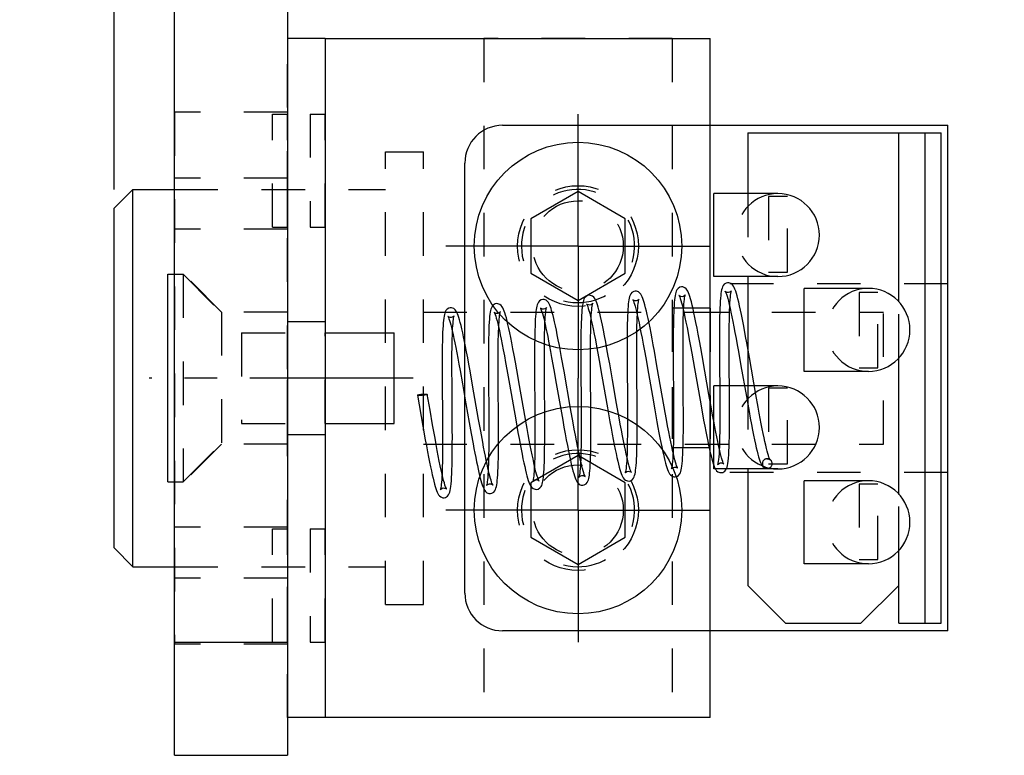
# Model space of a CAD drawing. Header units: millimetres. Extents: x 0 to 419, y -5 to 296.
# Tile 13 of 26: x 208 to 261, y 141 to 180. Entities that reach past the tile are written whole.
import ezdxf

# ---------------------------------------------------------------- set-up
doc = ezdxf.new("R2010")
doc.units = ezdxf.units.MM
doc.header["$LTSCALE"] = 23.1
doc.linetypes.add('CENTER', pattern=[0.6, 0.375, -0.075, 0.075, -0.075])
doc.linetypes.add('HIDDEN', pattern=[0.2, 0.1, -0.1])
doc.layers.get('0').update_dxf_attribs({"linetype": 'CONTINUOUS'})
for name, color, linetype in [('02___PRT_ALL_AXES', 7, 'CONTINUOUS'), ('7_ALL_FEATURES', 7, 'CONTINUOUS'), ('ALL_AXIS', 7, 'CONTINUOUS'), ('ALL_CHAMFER', 7, 'CONTINUOUS'), ('ALL_ROUND', 7, 'CONTINUOUS'), ('DEFAULT_2', 8, 'HIDDEN')]:
    doc.layers.add(name, color=color, linetype=linetype)
doc.styles.get("Standard").update_dxf_attribs({"font": 'txt', "width": 0.5})
doc.dimstyles.new('DIMSTYLE_1', dxfattribs={"dimtxt": 3.5, "dimasz": 2.76, "dimexe": 2, "dimexo": 1, "dimgap": 0.875, "dimtad": 1, "dimdec": 3, "dimlfac": 0.5, "dimdsep": 46, "dimtxsty": 'Standard', "dimblk": '_FILLED', "dimblk1": '_FILLED', "dimblk2": '_FILLED', "dimcen": 0.09, "dimadec": 3, "dimazin": 2, "dimtp": 0.1, "dimtm": 0.1, "dimtfac": 1, "dimtdec": 3, "dimtofl": 0, "dimtmove": 0, "dimatfit": 3, "dimldrblk": '_FILLED', "dimfxl": 0, "dimtolj": 1, "dimarcsym": 0})
doc.dimstyles.new('DIMSTYLE_2', dxfattribs={"dimtxt": 3.5, "dimasz": 2.76, "dimexe": 2, "dimexo": 1, "dimgap": 0.875, "dimtad": 1, "dimdec": 3, "dimlfac": 0.5, "dimdsep": 46, "dimtxsty": 'Standard', "dimblk": '_FILLED', "dimblk1": '_FILLED', "dimblk2": '_FILLED', "dimcen": 0.09, "dimadec": 3, "dimazin": 2, "dimtp": 0.2, "dimtm": 0.2, "dimtfac": 1, "dimtdec": 3, "dimtofl": 0, "dimtmove": 0, "dimatfit": 3, "dimldrblk": '_FILLED', "dimfxl": 0, "dimtolj": 1, "dimarcsym": 0})

# ---------------------------------------------------------------- blocks, each defined once
blk = doc.blocks.new('_FILLED')
at = {"color": 0, "linetype": 'ByBlock'}
blk.add_solid([(0, 0), (-1, 0.163), (-1, -0.163)], dxfattribs=at)
blk = doc.blocks.new('*D2')
at = {"color": 2, "linetype": 'Continuous'}
for p, q in [((213.472, 170.618), (213.472, 238.618)), ((216.672, 191.618), (216.672, 238.618)), ((213.472, 236.618), (208.472, 236.618)), ((208.472, 236.618), (215.072, 236.618)), ((226.752, 236.618), (215.072, 236.618)), ((216.672, 236.618), (226.752, 236.618))]:
    blk.add_line(p, q, dxfattribs=at)
at = {"color": 2, "linetype": 'Continuous', "xscale": 2.76, "yscale": 2.76, "zscale": 2.76}
blk.add_blockref('_FILLED', (213.472, 236.618), dxfattribs=at)
at = {"color": 2, "linetype": 'Continuous', "xscale": 2.76, "yscale": 2.76, "zscale": 2.76, "rotation": 180}
blk.add_blockref('_FILLED', (216.672, 236.618), dxfattribs=at)
at = {"color": 2, "linetype": 'Continuous', "insert": (221.502, 240.993), "char_height": 3.5, "width": 5.25, "attachment_point": 1, "line_spacing_factor": 0.9}
blk.add_mtext('1.6', dxfattribs=at)
blk = doc.blocks.new('*D3')
at = {"color": 2, "linetype": 'Continuous'}
for p, q in [((213.472, 170.618), (213.472, 246.618)), ((260.672, 227.618), (260.672, 246.618)), ((213.472, 244.618), (237.072, 244.618)), ((260.672, 244.618), (237.072, 244.618))]:
    blk.add_line(p, q, dxfattribs=at)
at = {"color": 2, "linetype": 'Continuous', "xscale": 2.76, "yscale": 2.76, "zscale": 2.76, "rotation": 180}
blk.add_blockref('_FILLED', (213.472, 244.618), dxfattribs=at)
at = {"color": 2, "linetype": 'Continuous', "xscale": 2.76, "yscale": 2.76, "zscale": 2.76}
blk.add_blockref('_FILLED', (260.672, 244.618), dxfattribs=at)
at = {"color": 2, "linetype": 'Continuous', "insert": (237.072, 248.993), "char_height": 3.5, "width": 23.33333, "attachment_point": 2, "line_spacing_factor": 0.9}
blk.add_mtext('23.6(20~28정도)', dxfattribs=at)

msp = doc.modelspace()

# ---------------------------------------------------------------- linework, layer by layer
at = {"color": 7, "linetype": 'Continuous'}
for p, q in [((224.672, 178.6176), (222.672, 178.6176)), ((224.672, 178.6176), (224.672, 142.6176)), ((234.072, 174.0176), (257.672, 174.0176)), ((245.072, 147.2176), (245.072, 174.0176)), ((257.672, 147.2176), (257.672, 174.0176)), ((247.072, 173.6176), (257.3205, 173.6176)), ((247.072, 173.6176), (247.072, 170.4007)), ((255.072, 164.653), (255.072, 173.6176)), ((256.472, 147.6176), (256.472, 173.6176)), ((257.3205, 147.6176), (257.3205, 173.6176)), ((232.072, 149.2176), (232.072, 172.0176)), ((238.072, 170.5044), (235.572, 169.061)), ((240.572, 169.061), (238.072, 170.5044)), ((248.6672, 170.4007), (245.2672, 170.4007)), ((245.2672, 166.0028), (245.2672, 170.3987)), ((235.572, 169.061), (235.572, 166.1742)), ((240.572, 166.1742), (240.572, 169.061)), ((235.572, 166.1742), (238.072, 164.7309)), ((238.072, 164.7309), (240.572, 166.1742)), ((248.6672, 166.0007), (245.2672, 166.0007)), ((247.072, 166.0007), (247.072, 160.2007)), ((253.4662, 165.3721), (250.0662, 165.3721)), ((250.0662, 160.9742), (250.0662, 165.3701)), ((255.072, 154.453), (255.072, 161.6913)), ((253.4662, 160.9721), (250.0662, 160.9721)), ((248.6672, 160.2007), (245.2672, 160.2007)), ((245.2672, 155.8028), (245.2672, 160.1987)), ((238.072, 156.5044), (235.572, 155.061)), ((240.572, 155.061), (238.072, 156.5044)), ((248.6672, 155.8007), (245.2672, 155.8007)), ((247.072, 155.8007), (247.072, 149.6176)), ((235.572, 155.061), (235.572, 152.1742)), ((240.572, 152.1742), (240.572, 155.061)), ((253.4662, 155.1721), (250.0662, 155.1721)), ((250.0662, 150.7742), (250.0662, 155.1701)), ((235.572, 152.1742), (238.072, 150.7309)), ((238.072, 150.7309), (240.572, 152.1742)), ((255.072, 147.6176), (255.072, 151.4913)), ((253.4662, 150.7721), (250.0662, 150.7721)), ((249.072, 147.6176), (247.072, 149.6176)), ((255.072, 149.6176), (253.072, 147.6176)), ((257.672, 147.2176), (234.072, 147.2176)), ((249.072, 147.6176), (253.072, 147.6176)), ((255.072, 147.6176), (257.3205, 147.6176)), ((224.672, 142.6176), (222.672, 142.6176))]:
    msp.add_line(p, q, dxfattribs=at)
for centre, radius, start, end in [((234.072, 172.0176), 2, 90, 180), ((248.6672, 168.2007), 2.2, 270, 90), ((253.4662, 163.1721), 2.2, 270, 90), ((248.6672, 158.0007), 2.2, 270, 90), ((253.4662, 152.9721), 2.2, 270, 90), ((234.072, 149.2176), 2, 180, 270)]:
    msp.add_arc(centre, radius, start, end, dxfattribs=at)
at = {"layer": '02___PRT_ALL_AXES', "color": 8, "linetype": 'HIDDEN'}
for p, q in [((216.672, 174.7176), (216.672, 146.5176)), ((222.672, 174.7176), (216.672, 174.7176)), ((222.672, 174.7176), (222.672, 146.5176)), ((222.672, 171.2176), (216.672, 171.2176)), ((222.672, 168.5176), (216.672, 168.5176)), ((219.172, 164.1176), (216.672, 166.6176)), ((219.172, 164.1176), (219.172, 157.1176)), ((222.672, 164.1176), (219.172, 164.1176)), ((219.172, 157.1176), (216.672, 154.6176)), ((222.672, 157.1176), (219.172, 157.1176)), ((222.672, 152.7176), (216.672, 152.7176)), ((222.672, 150.0176), (216.672, 150.0176)), ((222.672, 146.5176), (216.672, 146.5176))]:
    msp.add_line(p, q, dxfattribs=at)
for centre in [(238.072, 167.6176), (238.072, 153.6176)]:
    msp.add_circle(centre, 3.2, dxfattribs=at)
at = {"layer": '7_ALL_FEATURES', "color": 7, "linetype": 'Continuous'}
for p, q in [((216.672, 140.6176), (216.672, 190.6176)), ((216.672, 146.6176), (222.672, 146.6176)), ((216.672, 140.6176), (222.672, 140.6176))]:
    msp.add_line(p, q, dxfattribs=at)
at = {"layer": '7_ALL_FEATURES', "color": 3, "linetype": 'Continuous'}
msp.add_line((222.672, 190.6176), (222.672, 140.6176), dxfattribs=at)
at = {"layer": 'ALL_AXIS', "color": 8, "linetype": 'HIDDEN'}
for p, q in [((221.872, 168.6176), (221.872, 174.6176)), ((221.872, 174.6176), (222.672, 174.6176)), ((222.672, 168.6176), (222.672, 174.6176)), ((223.872, 174.6176), (223.872, 168.6176)), ((223.872, 174.6176), (224.672, 174.6176)), ((224.672, 168.6176), (224.672, 174.6176)), ((227.872, 148.6176), (227.872, 172.6176)), ((227.872, 172.6176), (229.872, 172.6176)), ((229.872, 148.6176), (229.872, 172.6176)), ((216.672, 170.6176), (227.872, 170.6176)), ((221.872, 168.6176), (222.672, 168.6176)), ((223.872, 168.6176), (224.672, 168.6176)), ((216.672, 166.1176), (217.132, 166.1176)), ((217.132, 166.1176), (220.232, 163.0176)), ((217.132, 166.1176), (217.132, 155.1176)), ((229.872, 164.1176), (254.272, 164.1176)), ((245.072, 164.3176), (243.072, 164.3176)), ((243.072, 164.3176), (243.072, 156.9176)), ((245.072, 164.3176), (245.072, 156.9176)), ((254.272, 157.1176), (254.272, 164.1176)), ((220.232, 163.0176), (220.232, 158.2176)), ((220.232, 163.0176), (224.672, 163.0176)), ((222.672, 158.2176), (222.672, 163.0176)), ((224.672, 158.2176), (224.672, 163.0176)), ((217.132, 155.1176), (220.232, 158.2176)), ((220.232, 158.2176), (224.672, 158.2176)), ((229.872, 157.1176), (254.272, 157.1176)), ((245.072, 156.9176), (243.072, 156.9176)), ((216.672, 155.1176), (217.132, 155.1176)), ((221.872, 152.6176), (222.672, 152.6176)), ((221.872, 146.6176), (221.872, 152.6176)), ((222.672, 146.6176), (222.672, 152.6176)), ((223.872, 152.6176), (224.672, 152.6176)), ((223.872, 152.6176), (223.872, 146.6176)), ((224.672, 146.6176), (224.672, 152.6176)), ((216.672, 150.6176), (227.872, 150.6176)), ((227.872, 148.6176), (229.872, 148.6176)), ((221.872, 146.6176), (222.672, 146.6176)), ((223.872, 146.6176), (224.672, 146.6176))]:
    msp.add_line(p, q, dxfattribs=at)
at = {"layer": 'ALL_AXIS', "color": 7, "linetype": 'CENTER'}
for p, q in [((238.072, 167.6176), (238.072, 174.6176)), ((238.072, 167.6176), (231.072, 167.6176)), ((238.072, 167.6176), (245.072, 167.6176)), ((238.072, 167.6176), (238.072, 160.6176)), ((229.332, 160.6176), (215.332, 160.6176)), ((238.072, 153.6176), (238.072, 160.6176)), ((238.072, 153.6176), (231.072, 153.6176)), ((238.072, 153.6176), (245.072, 153.6176)), ((238.072, 153.6176), (238.072, 146.6176))]:
    msp.add_line(p, q, dxfattribs=at)
at = {"layer": 'ALL_AXIS', "color": 7, "linetype": 'Continuous'}
for p, q in [((214.472, 170.6176), (216.672, 170.6176)), ((216.332, 155.1177), (216.332, 166.1176)), ((216.332, 166.1176), (216.672, 166.1176)), ((224.672, 163.0176), (228.332, 163.0176)), ((228.332, 158.2176), (228.332, 163.0176)), ((224.672, 158.2176), (228.332, 158.2176)), ((216.332, 155.1176), (216.672, 155.1176)), ((214.472, 150.6176), (216.672, 150.6176))]:
    msp.add_line(p, q, dxfattribs=at)
for centre in [(238.072, 167.6176), (238.072, 153.6176)]:
    msp.add_circle(centre, 5.5, dxfattribs=at)
at = {"layer": 'ALL_AXIS', "color": 8, "linetype": 'HIDDEN'}
for centre in [(238.072, 167.6176), (238.072, 153.6176)]:
    msp.add_circle(centre, 2.4, dxfattribs=at)
at = {"layer": 'ALL_CHAMFER', "color": 7, "linetype": 'Continuous'}
for p, q in [((213.472, 169.6176), (214.472, 170.6176)), ((214.472, 150.6176), (214.472, 170.6176)), ((213.472, 151.6176), (213.472, 169.6176)), ((213.472, 151.6176), (214.472, 150.6176))]:
    msp.add_line(p, q, dxfattribs=at)
at = {"layer": 'ALL_ROUND', "color": 8, "linetype": 'HIDDEN'}
for p, q in [((222.672, 142.6176), (222.672, 178.6176)), ((245.072, 147.2176), (245.072, 174.0176))]:
    msp.add_line(p, q, dxfattribs=at)
at = {"layer": 'ALL_ROUND', "color": 7, "linetype": 'Continuous'}
for p, q in [((224.672, 178.6176), (245.072, 178.6176)), ((245.072, 174.0176), (245.072, 178.6176)), ((245.072, 142.6176), (245.072, 147.2176)), ((245.072, 142.6176), (224.672, 142.6176))]:
    msp.add_line(p, q, dxfattribs=at)
at = {"layer": 'DEFAULT_2', "color": 8, "linetype": 'HIDDEN'}
for p, q in [((222.672, 178.6176), (222.672, 142.6176)), ((233.072, 178.6176), (233.072, 142.6176)), ((243.072, 178.6176), (233.072, 178.6176)), ((243.072, 178.6176), (243.072, 142.6176)), ((247.072, 170.4007), (247.072, 166.0007)), ((249.172, 170.2376), (248.172, 170.2376)), ((248.172, 170.2376), (248.172, 166.2376)), ((249.172, 166.2376), (249.172, 170.2376)), ((248.172, 166.2376), (249.172, 166.2376)), ((257.672, 165.6176), (245.072, 165.6176)), ((253.972, 165.1576), (252.972, 165.1576)), ((252.972, 165.1576), (252.972, 161.1576)), ((253.972, 161.1576), (253.972, 165.1576)), ((255.072, 161.6913), (255.072, 164.653)), ((222.672, 163.6176), (224.672, 163.6176)), ((247.158, 161.716), (247.0217, 162.4812)), ((242.2589, 161.2672), (242.1222, 162.0355)), ((244.1036, 161.9342), (244.2482, 161.1162)), ((246.5772, 162.0238), (246.7097, 161.2722)), ((236.6729, 161.7168), (236.7909, 161.0602)), ((237.3311, 160.9816), (237.2028, 161.6994)), ((239.1933, 161.5487), (239.3405, 160.7167)), ((240.6717, 161.3979), (240.6865, 159.3247)), ((241.6585, 161.6856), (241.8035, 160.8645)), ((245.5725, 161.6939), (245.5874, 159.6296)), ((247.502, 159.7505), (247.158, 161.716)), ((231.8181, 161.024), (231.9437, 160.3183)), ((232.4844, 160.2354), (232.3488, 161.0008)), ((233.8427, 160.2858), (233.839, 160.9565)), ((234.2997, 161.0696), (234.4382, 160.2869)), ((234.9741, 160.2306), (234.8277, 161.0607)), ((235.7724, 160.8308), (235.7859, 158.9884)), ((236.2936, 160.3732), (236.2895, 161.055)), ((236.7909, 161.0602), (236.9181, 160.3374)), ((237.6768, 159.0071), (237.3311, 160.9816)), ((241.2057, 159.183), (241.1933, 160.8663)), ((241.8035, 160.8645), (242.0153, 159.6518)), ((242.5526, 159.5879), (242.2589, 161.2672)), ((243.6551, 159.4893), (243.6428, 161.1556)), ((244.2482, 161.1162), (244.5397, 159.4503)), ((246.7097, 161.2722), (246.9967, 159.6322)), ((252.972, 161.1576), (253.972, 161.1576)), ((234.4382, 160.2869), (234.769, 158.3976)), ((236.9181, 160.3374), (237.1231, 159.1637)), ((239.3405, 160.7167), (239.6347, 159.0349)), ((232.8011, 158.4258), (232.4844, 160.2354)), ((235.2521, 158.6419), (234.9741, 160.2306)), ((245.1473, 158.9935), (245.0146, 159.7411)), ((247.072, 160.2007), (247.072, 155.8007)), ((247.6228, 159.074), (247.502, 159.7505)), ((249.172, 160.0776), (248.172, 160.0776)), ((248.172, 160.0776), (248.172, 156.0776)), ((249.172, 156.0776), (249.172, 160.0776)), ((229.5616, 159.7099), (229.8498, 158.0626)), ((240.2531, 158.5179), (240.1192, 159.2719)), ((242.0153, 159.6518), (242.1413, 158.937)), ((242.694, 158.7906), (242.5526, 159.5879)), ((244.5397, 159.4503), (244.6709, 158.7156)), ((235.7859, 158.9884), (235.7896, 158.2956)), ((237.1231, 159.1637), (237.2606, 158.3858)), ((237.8111, 158.2521), (237.6768, 159.0071)), ((239.6347, 159.0349), (239.767, 158.2933)), ((242.1413, 158.937), (242.2571, 158.2949)), ((232.3027, 158.2683), (232.4086, 157.6749)), ((232.9124, 157.8011), (232.8011, 158.4258)), ((234.769, 158.3976), (234.8892, 157.7277)), ((235.3766, 157.9442), (235.2521, 158.6419)), ((229.8498, 158.0626), (229.9773, 157.3502)), ((230.4907, 157.423), (230.3639, 158.1317)), ((232.4086, 157.6749), (232.5085, 157.1298)), ((233.0173, 157.228), (232.9124, 157.8011)), ((222.672, 157.6176), (224.672, 157.6176)), ((248.0828, 156.3423), (248.0805, 156.3422)), ((257.672, 155.6176), (245.072, 155.6176)), ((248.125, 155.8241), (248.1274, 155.8243)), ((248.172, 156.0776), (249.172, 156.0776)), ((253.972, 154.9976), (252.972, 154.9976)), ((252.972, 154.9976), (252.972, 150.9976)), ((253.972, 150.9976), (253.972, 154.9976)), ((255.072, 151.4913), (255.072, 154.453)), ((252.972, 150.9976), (253.972, 150.9976)), ((243.072, 142.6176), (233.072, 142.6176))]:
    msp.add_line(p, q, dxfattribs=at)
for points in [[(246.0013, 165.6727), (245.9237, 165.6546), (245.8265, 165.5947), (245.7682, 165.5252), (245.7315, 165.455), (245.7055, 165.3823), (245.6849, 165.3032), (245.6672, 165.2133), (245.6516, 165.1095), (245.6374, 164.9897), (245.6246, 164.8522), (245.6132, 164.6961), (245.6032, 164.5205), (245.5944, 164.325), (245.5871, 164.1095), (245.5811, 163.8741), (245.5764, 163.6193), (245.573, 163.3459), (245.5708, 163.0542), (245.5698, 162.7435), (245.5698, 162.4135), (245.5725, 161.6939)], [(247.0217, 162.4812), (246.9586, 162.8278), (246.8988, 163.1503), (246.8418, 163.45), (246.7875, 163.7283), (246.7354, 163.9865), (246.6855, 164.225), (246.6377, 164.443), (246.5922, 164.6403), (246.5489, 164.8169), (246.5077, 164.9731), (246.4684, 165.1095), (246.4306, 165.2274), (246.3936, 165.3287), (246.3557, 165.4161), (246.3137, 165.4936), (246.2611, 165.5643), (246.1864, 165.6274), (246.0763, 165.6695), (246.0007, 165.6727)], [(238.6513, 165.0075), (238.5771, 164.9906), (238.4806, 164.933), (238.4217, 164.8652), (238.3846, 164.7968), (238.3585, 164.7267), (238.3381, 164.6517), (238.3208, 164.5679), (238.3055, 164.4724), (238.2916, 164.3631), (238.2791, 164.2382), (238.2677, 164.0965), (238.2576, 163.9369), (238.2486, 163.7583), (238.2408, 163.5598), (238.2343, 163.3407), (238.2294, 163.1276)], [(239.7504, 161.3765), (239.6777, 161.7832), (239.6076, 162.1683), (239.5411, 162.526), (239.4787, 162.8532), (239.4201, 163.1505), (239.3652, 163.4191), (239.3138, 163.6602), (239.2655, 163.8755), (239.2203, 164.066), (239.178, 164.2324), (239.1385, 164.376), (239.1016, 164.4986), (239.0665, 164.6027), (239.0323, 164.6913), (238.9974, 164.7679), (238.9584, 164.8368), (238.9092, 164.9013), (238.8383, 164.961), (238.7293, 165.0037), (238.6507, 165.0074)], [(241.1013, 165.2292), (241.0228, 165.2108), (240.9248, 165.1495), (240.8665, 165.0789), (240.83, 165.0077), (240.8042, 164.9344), (240.7839, 164.8553), (240.7667, 164.7664), (240.7514, 164.6651), (240.7377, 164.5492), (240.7254, 164.4174), (240.7143, 164.2688), (240.7045, 164.1024), (240.6959, 163.9178), (240.6886, 163.7144), (240.6825, 163.492), (240.6776, 163.2503), (240.6739, 162.9897), (240.6714, 162.7102), (240.67, 162.4125), (240.6697, 162.0957), (240.6717, 161.3979)], [(242.1222, 162.0355), (242.059, 162.3827), (241.9991, 162.7051), (241.9424, 163.0038), (241.8885, 163.2797), (241.8373, 163.5342), (241.7885, 163.7675), (241.7422, 163.9795), (241.6984, 164.1706), (241.657, 164.3412), (241.6179, 164.492), (241.5809, 164.6241), (241.5456, 164.7387), (241.5118, 164.8374), (241.4784, 164.9224), (241.4439, 164.9965), (241.405, 165.0636), (241.3558, 165.1266), (241.2848, 165.1849), (241.1769, 165.2259), (241.1007, 165.2292)], [(243.5513, 165.451), (243.4724, 165.4324), (243.3744, 165.371), (243.3162, 165.3003), (243.2797, 165.2289), (243.2539, 165.1553), (243.2335, 165.0754), (243.2162, 164.9854), (243.2008, 164.882), (243.1869, 164.7633), (243.1744, 164.6276), (243.1632, 164.4737), (243.1533, 164.3006), (243.1446, 164.1073), (243.1372, 163.8928), (243.1312, 163.6567), (243.1264, 163.3982), (243.1229, 163.1171), (243.1207, 162.812), (243.1197, 162.4818), (243.1199, 162.1252), (243.1211, 161.7416), (243.1234, 161.3341), (243.1361, 159.604)], [(243.5975, 164.933), (243.5316, 164.9372), (243.4556, 164.9691), (243.4272, 164.9939), (243.4252, 164.9961)], [(243.4252, 164.9961), (243.4391, 164.9698), (243.4613, 164.9183), (243.4899, 164.8401), (243.5234, 164.7349), (243.5612, 164.603), (243.6024, 164.4451), (243.6466, 164.2628), (243.6935, 164.0571), (243.743, 163.828), (243.7953, 163.575), (243.8505, 163.2975), (243.9089, 162.9951), (243.9704, 162.6672), (244.0353, 162.3135), (244.1036, 161.9342)], [(244.6514, 161.814), (244.5798, 162.2148), (244.5108, 162.5945), (244.4453, 162.947), (244.3839, 163.2695), (244.3262, 163.5633), (244.2719, 163.8301), (244.2207, 164.0719), (244.1721, 164.2904), (244.1259, 164.4864), (244.0823, 164.6596), (244.0411, 164.8103), (244.0024, 164.9394), (243.9656, 165.0485), (243.93, 165.1401), (243.8942, 165.2177), (243.8546, 165.286), (243.8053, 165.3489), (243.735, 165.4065), (243.628, 165.4474), (243.5507, 165.4509)], [(243.7491, 165.0038), (243.7562, 165.0254), (243.7548, 165.0234), (243.7315, 164.9942), (243.6631, 164.9493), (243.5982, 164.9331)], [(243.6428, 161.1556), (243.6385, 161.9601), (243.6379, 162.3266), (243.6383, 162.6658), (243.64, 162.9792), (243.6429, 163.2684), (243.647, 163.5347), (243.6524, 163.7795), (243.6592, 164.0025), (243.6673, 164.2035), (243.6766, 164.3823), (243.6871, 164.5391), (243.6986, 164.6741), (243.7109, 164.7875), (243.7237, 164.8798), (243.7365, 164.9509), (243.7481, 165.0001), (243.7491, 165.0038)], [(246.0475, 165.1548), (245.9794, 165.1594), (245.9056, 165.1908), (245.8774, 165.2155), (245.8752, 165.2178)], [(245.8752, 165.2178), (245.8894, 165.191), (245.9118, 165.1387), (245.9399, 165.0617), (245.9723, 164.9606), (246.0081, 164.836), (246.047, 164.6882), (246.0889, 164.5173), (246.1335, 164.3234), (246.1808, 164.1069), (246.2307, 163.8683), (246.283, 163.6084), (246.3376, 163.3281), (246.3943, 163.0287), (246.4532, 162.7111), (246.5141, 162.376), (246.5772, 162.0238)], [(246.1996, 165.227), (246.2063, 165.2475), (246.2045, 165.2448), (246.1808, 165.2153), (246.1124, 165.1708), (246.0482, 165.1549)], [(246.0916, 161.5531), (246.0893, 161.9785), (246.088, 162.3728), (246.088, 162.739), (246.0892, 163.08), (246.0918, 163.3978), (246.0958, 163.6912), (246.1014, 163.9589), (246.1084, 164.2002), (246.1168, 164.4146), (246.1265, 164.6023), (246.1374, 164.7642), (246.1491, 164.9013), (246.1616, 165.0148), (246.1744, 165.1059), (246.187, 165.1754), (246.1985, 165.2232), (246.1996, 165.227)], [(233.7513, 164.564), (233.6727, 164.5454), (233.5758, 164.4852), (233.5178, 164.4157), (233.4815, 164.346), (233.4557, 164.274), (233.4351, 164.195), (233.4174, 164.1052), (233.4017, 164.001), (233.3873, 163.8796), (233.3743, 163.7388), (233.3626, 163.5771), (233.3523, 163.3934), (233.3434, 163.1873), (233.3359, 162.9588), (233.3299, 162.7081), (233.3254, 162.4348), (233.3222, 162.1376), (233.3203, 161.8153), (233.3197, 161.4665), (233.3203, 161.0904), (233.322, 160.6881), (233.3372, 158.5654)], [(234.8277, 161.0607), (234.7565, 161.4569), (234.6884, 161.829), (234.6245, 162.1707), (234.5647, 162.4814), (234.5088, 162.7633), (234.4562, 163.0187), (234.4066, 163.2498), (234.3596, 163.4579), (234.3153, 163.6431), (234.2736, 163.8059), (234.2343, 163.9472), (234.1973, 164.0685), (234.162, 164.1716), (234.1277, 164.2589), (234.0926, 164.3338), (234.0536, 164.4006), (234.0045, 164.4629), (233.9336, 164.5204), (233.8267, 164.5607), (233.7508, 164.5639)], [(236.2013, 164.7857), (236.1233, 164.7674), (236.0273, 164.7084), (235.9698, 164.6406), (235.934, 164.5736), (235.9086, 164.5054), (235.8885, 164.4315), (235.8712, 164.3484), (235.8559, 164.2539), (235.8422, 164.1464), (235.8298, 164.0243), (235.8186, 163.8864), (235.8086, 163.7321), (235.7997, 163.5609), (235.792, 163.3724), (235.7855, 163.166), (235.7802, 162.9413), (235.7759, 162.6975), (235.7728, 162.4343), (235.7708, 162.1515), (235.7698, 161.8488), (235.7698, 161.5263), (235.7724, 160.8308)], [(237.2028, 161.6994), (237.1419, 162.0321), (237.0834, 162.3454), (237.0274, 162.6381), (236.974, 162.9094), (236.9232, 163.1589), (236.8752, 163.3862), (236.8299, 163.591), (236.7874, 163.7738), (236.7475, 163.9354), (236.7101, 164.0774), (236.6748, 164.2014), (236.6411, 164.3093), (236.6084, 164.4031), (236.5758, 164.485), (236.542, 164.5568), (236.5042, 164.6215), (236.4562, 164.6827), (236.3864, 164.7405), (236.2791, 164.782), (236.2008, 164.7857)], [(238.6975, 164.4895), (238.6316, 164.4937), (238.5547, 164.5262), (238.5269, 164.5509), (238.5255, 164.5521)], [(238.5255, 164.5521), (238.5396, 164.5254), (238.5609, 164.4759), (238.5873, 164.4042), (238.6178, 164.3099), (238.6522, 164.1922), (238.6902, 164.0498), (238.7319, 163.8818), (238.7769, 163.6878), (238.8254, 163.4675), (238.8773, 163.2197), (238.9329, 162.9436), (238.9924, 162.6382), (239.0557, 162.3028), (239.1229, 161.9383), (239.1933, 161.5487)], [(238.8511, 164.5667), (238.8561, 164.5817), (238.8549, 164.5801), (238.8318, 164.551), (238.7633, 164.5059), (238.6982, 164.4896)], [(238.7482, 163.1501), (238.7533, 163.3651), (238.7601, 163.5835), (238.7682, 163.7792), (238.7775, 163.9527), (238.7878, 164.1047), (238.7991, 164.2357), (238.8112, 164.3462), (238.8238, 164.4366), (238.8364, 164.5069), (238.848, 164.556), (238.8511, 164.5667)], [(241.1475, 164.7113), (241.0824, 164.7153), (241.0056, 164.7474), (240.9772, 164.7722), (240.9753, 164.7742)], [(240.9753, 164.7742), (240.9888, 164.7488), (241.0096, 164.7009), (241.0354, 164.6314), (241.065, 164.5407), (241.098, 164.4289), (241.1341, 164.2953), (241.1731, 164.1396), (241.2151, 163.9615), (241.2598, 163.7609), (241.3073, 163.538), (241.3575, 163.293), (241.4104, 163.0254), (241.4665, 162.7331), (241.5263, 162.4138), (241.5902, 162.0651), (241.6585, 161.6856)], [(241.2986, 164.7801), (241.306, 164.8031), (241.3051, 164.8023), (241.2824, 164.7734), (241.2139, 164.7279), (241.1482, 164.7114)], [(241.1933, 160.8663), (241.1889, 161.6272), (241.188, 161.9718), (241.188, 162.2947), (241.189, 162.5975), (241.191, 162.8816), (241.1942, 163.1469), (241.1986, 163.393), (241.2041, 163.6194), (241.2109, 163.8261), (241.2188, 164.013), (241.2278, 164.1802), (241.2379, 164.3279), (241.249, 164.4563), (241.2609, 164.5656), (241.2734, 164.6558), (241.2859, 164.7264), (241.2986, 164.7801)], [(231.3013, 164.3422), (231.2241, 164.3242), (231.1276, 164.265), (231.0693, 164.1963), (231.0329, 164.1275), (231.0071, 164.0568), (230.9866, 163.9798), (230.9691, 163.8931), (230.9536, 163.7934), (230.9395, 163.6782), (230.9267, 163.5458), (230.9152, 163.3943), (230.9049, 163.2228), (230.896, 163.0303), (230.8883, 162.8166), (230.882, 162.5817), (230.8771, 162.3259), (230.8734, 162.049), (230.871, 161.7494), (230.8699, 161.4252), (230.8699, 161.0745), (230.871, 160.6956), (230.873, 160.29), (230.8854, 158.6085)], [(232.3488, 161.0008), (232.2844, 161.3572), (232.2228, 161.6918), (232.1641, 162.0036), (232.1084, 162.2923), (232.0555, 162.5577), (232.0055, 162.8003), (231.9582, 163.0207), (231.9134, 163.2198), (231.8709, 163.3986), (231.8304, 163.5581), (231.7918, 163.6995), (231.7547, 163.8235), (231.719, 163.9305), (231.684, 164.022), (231.6484, 164.1009), (231.6088, 164.171), (231.5582, 164.2372), (231.4838, 164.2985), (231.3731, 164.3396), (231.3008, 164.3422)], [(231.5017, 163.9033), (231.507, 163.9186), (231.5032, 163.912), (231.4771, 163.8812), (231.4087, 163.8388), (231.3482, 163.8244)], [(233.7976, 164.0461), (233.7387, 164.0488), (233.6621, 164.0779), (233.6296, 164.1043), (233.6244, 164.1105)], [(233.6244, 164.1105), (233.635, 164.0912), (233.6544, 164.0485), (233.6794, 163.9831), (233.7087, 163.8959), (233.7414, 163.787), (233.7773, 163.6563), (233.816, 163.5037), (233.8576, 163.3291), (233.9018, 163.1325), (233.9488, 162.9138), (233.9986, 162.6718), (234.0517, 162.405), (234.1082, 162.1118), (234.1686, 161.7903), (234.2327, 161.4412), (234.2997, 161.0696)], [(233.9521, 164.1264), (233.9571, 164.1406), (233.9528, 164.1331), (233.9264, 164.1023), (233.8585, 164.0604), (233.7982, 164.0461)], [(233.839, 160.9565), (233.838, 161.5722), (233.8387, 161.8598), (233.8404, 162.1339), (233.8431, 162.3936), (233.8469, 162.6376), (233.8518, 162.8651), (233.8579, 163.0753), (233.8652, 163.2674), (233.8736, 163.441), (233.8831, 163.5959), (233.8936, 163.7319), (233.905, 163.849), (233.917, 163.9469), (233.9293, 164.0257), (233.9411, 164.0849), (233.9521, 164.1264)], [(236.2476, 164.2678), (236.1898, 164.2703), (236.1126, 164.2994), (236.0796, 164.326), (236.0743, 164.3322)], [(236.0743, 164.3322), (236.0845, 164.3139), (236.1027, 164.2742), (236.1259, 164.2145), (236.1529, 164.1357), (236.1829, 164.038), (236.2157, 163.9213), (236.2511, 163.7855), (236.289, 163.6303), (236.3292, 163.4558), (236.3718, 163.2622), (236.4167, 163.0497), (236.4637, 162.8188), (236.5127, 162.57), (236.5639, 162.3034), (236.6173, 162.019), (236.6729, 161.7168)], [(236.4023, 164.3488), (236.4071, 164.3624), (236.403, 164.3551), (236.3772, 164.3248), (236.3096, 164.2826), (236.2482, 164.2679)], [(236.2895, 161.055), (236.2879, 161.6856), (236.2883, 161.9791), (236.2896, 162.257), (236.2919, 162.5184), (236.2952, 162.763), (236.2995, 162.9903), (236.3049, 163.2001), (236.3113, 163.3922), (236.3187, 163.5668), (236.3271, 163.7239), (236.3364, 163.8637), (236.3466, 163.9865), (236.3574, 164.0926), (236.3689, 164.1819), (236.3805, 164.2545), (236.3918, 164.3098), (236.4023, 164.3488)], [(231.3477, 163.8243), (231.2887, 163.827), (231.2122, 163.8561), (231.1797, 163.8824), (231.1744, 163.8887)], [(231.1744, 163.8887), (231.185, 163.8696), (231.2043, 163.8269), (231.2293, 163.7618), (231.2583, 163.6754), (231.2906, 163.5682), (231.3257, 163.4405), (231.3636, 163.2919), (231.4041, 163.1224), (231.4472, 162.9319), (231.4929, 162.7202), (231.5411, 162.4875), (231.5917, 162.234), (231.6448, 161.9603), (231.7003, 161.6668), (231.7581, 161.3543), (231.8181, 161.024)], [(231.3912, 160.3105), (231.3882, 161.0267), (231.388, 161.3539), (231.3888, 161.6603), (231.3907, 161.9458), (231.3936, 162.2108), (231.3976, 162.4554), (231.4028, 162.68), (231.409, 162.8849), (231.4163, 163.0706), (231.4246, 163.2376), (231.434, 163.3861), (231.4442, 163.5165), (231.4552, 163.6292), (231.4669, 163.7242), (231.4789, 163.8015), (231.4906, 163.8607), (231.5017, 163.9033)], [(238.2294, 163.1276), (238.2234, 162.7161), (238.2203, 162.256), (238.2198, 161.785), (238.2211, 161.3105), (238.2237, 160.8387), (238.2339, 159.4861)], [(238.7423, 160.7842), (238.7395, 161.2721), (238.738, 161.7632), (238.7385, 162.2507), (238.7417, 162.7259), (238.7482, 163.1501)], [(240.1192, 159.2719), (239.8998, 160.5273), (239.7504, 161.3765)], [(245.0146, 159.7411), (244.7985, 160.9777), (244.6514, 161.814)], [(245.6771, 155.6025), (245.7523, 155.6197), (245.8494, 155.6784), (245.9084, 155.7473), (245.9461, 155.8185), (245.9734, 155.8946), (245.996, 155.983), (246.0159, 156.0908), (246.0338, 156.2208), (246.0495, 156.3732), (246.0631, 156.5484), (246.0749, 156.7475), (246.0848, 156.9713), (246.0929, 157.2199), (246.0992, 157.4935), (246.1039, 157.7916), (246.1069, 158.1138), (246.1085, 158.4596), (246.1087, 158.8314), (246.1076, 159.2325), (246.1054, 159.6659), (246.0916, 161.5531)], [(238.3272, 154.9373), (238.4003, 154.9537), (238.4975, 155.0114), (238.5566, 155.0792), (238.5934, 155.1468), (238.6193, 155.2157), (238.6398, 155.2903), (238.6572, 155.3739), (238.6725, 155.469), (238.6865, 155.5782), (238.6991, 155.7037), (238.7107, 155.8475), (238.7211, 156.0116), (238.7304, 156.1973), (238.7384, 156.4059), (238.7451, 156.6384), (238.7505, 156.8955), (238.7545, 157.1777), (238.7572, 157.4854), (238.7586, 157.8184), (238.7587, 158.1765), (238.7577, 158.5588), (238.7556, 158.9646), (238.7423, 160.7842)], [(230.9772, 154.272), (231.0521, 154.2891), (231.1512, 154.3494), (231.2111, 154.4209), (231.2488, 154.494), (231.2755, 154.5708), (231.297, 154.6568), (231.3154, 154.7566), (231.3318, 154.8731), (231.3464, 155.008), (231.3593, 155.163), (231.3707, 155.3388), (231.3806, 155.5357), (231.3889, 155.7535), (231.3956, 155.9915), (231.4009, 156.2489), (231.4047, 156.5253), (231.4073, 156.8222), (231.4086, 157.1414), (231.4088, 157.4847), (231.4079, 157.8537), (231.406, 158.2501), (231.3912, 160.3105)], [(231.9437, 160.3183), (232.1309, 159.2481), (232.3027, 158.2683)], [(233.4272, 154.4938), (233.502, 154.5109), (233.6001, 154.5701), (233.6592, 154.6396), (233.6961, 154.7096), (233.7224, 154.7821), (233.7433, 154.8618), (233.7612, 154.9531), (233.7773, 155.0595), (233.7917, 155.1833), (233.8048, 155.3263), (233.8165, 155.49), (233.8268, 155.6757), (233.8357, 155.8841), (233.8431, 156.1161), (233.849, 156.3717), (233.8536, 156.6514), (233.8567, 156.9551), (233.8584, 157.2826), (233.8588, 157.6334), (233.8581, 158.0056), (233.8564, 158.3931), (233.8427, 160.2858)], [(235.8772, 154.7155), (235.9536, 154.7332), (236.0514, 154.7931), (236.1096, 154.8621), (236.1456, 154.9302), (236.1711, 154.9997), (236.1914, 155.0753), (236.2087, 155.1604), (236.2239, 155.257), (236.2376, 155.3667), (236.25, 155.4914), (236.2612, 155.6323), (236.2712, 155.7907), (236.28, 155.9676), (236.2877, 156.164), (236.2942, 156.3811), (236.2995, 156.6203), (236.3037, 156.883), (236.3066, 157.1705), (236.3083, 157.4825), (236.3088, 157.8163), (236.3083, 158.1678), (236.3068, 158.5323), (236.2936, 160.3732)], [(230.3639, 158.1317), (230.2258, 158.9187), (230.0794, 159.7573)], [(238.2339, 159.4861), (238.239, 158.6692), (238.2403, 158.2929), (238.2406, 157.9399), (238.2397, 157.6107), (238.2376, 157.3053), (238.2343, 157.0235), (238.2297, 156.7646), (238.2238, 156.5281), (238.2166, 156.3137), (238.2081, 156.1214), (238.1985, 155.9512), (238.1877, 155.8028), (238.176, 155.6758), (238.1636, 155.5699), (238.1509, 155.4851), (238.1385, 155.4214), (238.1278, 155.3794), (238.1265, 155.375)], [(240.6865, 159.3247), (240.6902, 158.5518), (240.6906, 158.2058), (240.6899, 157.8845), (240.6881, 157.5858), (240.6852, 157.3078), (240.681, 157.0501), (240.6755, 156.8129), (240.6688, 156.5966), (240.6609, 156.4013), (240.6518, 156.227), (240.6415, 156.0736), (240.6303, 155.9407), (240.6182, 155.8281), (240.6055, 155.7355), (240.5928, 155.6632), (240.5799, 155.6085)], [(243.1361, 159.604), (243.1386, 159.184), (243.1401, 158.7828), (243.1405, 158.4061), (243.1397, 158.0576), (243.1375, 157.7367), (243.1339, 157.4425), (243.1289, 157.1736), (243.1225, 156.9291), (243.1146, 156.7082), (243.1053, 156.5114), (243.0947, 156.3388), (243.0829, 156.1904), (243.0701, 156.0659), (243.0567, 155.9651), (243.0434, 155.8879), (243.0311, 155.8346), (243.03, 155.8306)], [(243.2271, 155.3808), (243.3023, 155.398), (243.401, 155.458), (243.46, 155.528), (243.4971, 155.5991), (243.5235, 155.6729), (243.5444, 155.754), (243.5623, 155.8469), (243.5783, 155.9549), (243.5927, 156.0799), (243.6056, 156.2234), (243.617, 156.3865), (243.6271, 156.5699), (243.6357, 156.7737), (243.6429, 156.998), (243.6487, 157.2422), (243.6531, 157.5057), (243.6562, 157.7875), (243.658, 158.0881), (243.6588, 158.408), (243.6585, 158.7479), (243.6551, 159.4893)], [(245.5874, 159.6296), (245.5894, 159.2176), (245.5905, 158.8217), (245.5903, 158.4471), (245.5886, 158.0979), (245.5855, 157.7775), (245.5808, 157.487), (245.5746, 157.2249), (245.567, 156.9898), (245.5578, 156.7803), (245.547, 156.5953), (245.5349, 156.4349), (245.5215, 156.3), (245.5074, 156.1912), (245.4932, 156.109), (245.4805, 156.054), (245.4793, 156.0499)], [(246.9967, 159.6322), (247.0688, 159.2266), (247.1383, 158.8414), (247.2039, 158.4845), (247.2654, 158.1575), (247.3231, 157.8589), (247.3773, 157.587), (247.4284, 157.3402), (247.4767, 157.1167), (247.5222, 156.9162), (247.565, 156.7381), (247.6051, 156.5817), (247.6428, 156.4458), (247.6784, 156.3286), (247.7124, 156.2279), (247.7457, 156.1415), (247.7798, 156.0662), (247.8179, 155.9982), (247.8654, 155.9347), (247.9327, 155.8756), (248.0366, 155.8306), (248.125, 155.8241)], [(240.7771, 155.159), (240.8531, 155.1765), (240.9527, 155.2378), (241.0119, 155.3091), (241.0487, 155.3811), (241.0747, 155.4553), (241.0951, 155.5356), (241.1125, 155.6261), (241.1279, 155.73), (241.1418, 155.8492), (241.1543, 155.9853), (241.1654, 156.1393), (241.1753, 156.3121), (241.1839, 156.5046), (241.1912, 156.7172), (241.1972, 156.9503), (241.2019, 157.204), (241.2054, 157.4782), (241.2076, 157.7728), (241.2087, 158.0892), (241.2087, 158.4288), (241.2057, 159.183)], [(243.3534, 155.8354), (243.3408, 155.8589), (243.321, 155.904), (243.2963, 155.9695), (243.268, 156.0546), (243.2366, 156.1595), (243.2023, 156.2843), (243.1653, 156.4297), (243.1254, 156.5963), (243.0827, 156.7848), (243.0371, 156.9961), (242.9884, 157.2308), (242.9366, 157.4897), (242.8815, 157.7741), (242.8228, 158.0852), (242.7603, 158.4242), (242.694, 158.7906)], [(244.6709, 158.7156), (244.7316, 158.3833), (244.7893, 158.0735), (244.8443, 157.7853), (244.8967, 157.5178), (244.9466, 157.271), (244.9941, 157.0449), (245.0391, 156.8391), (245.0818, 156.6535), (245.1222, 156.4872), (245.1606, 156.3396), (245.197, 156.2097), (245.2317, 156.0964), (245.2652, 155.9983), (245.2984, 155.9134), (245.3326, 155.8389), (245.3712, 155.7714), (245.4199, 155.708), (245.4899, 155.6492), (245.5972, 155.6067), (245.6777, 155.6026)], [(245.8034, 156.0572), (245.7905, 156.0812), (245.7703, 156.1274), (245.7449, 156.1951), (245.7157, 156.2837), (245.6832, 156.3932), (245.6476, 156.5238), (245.6093, 156.6758), (245.5682, 156.8492), (245.5244, 157.044), (245.4781, 157.2602), (245.4293, 157.4974), (245.3781, 157.7551), (245.3244, 158.033), (245.2681, 158.3318), (245.2092, 158.6519), (245.1473, 158.9935)], [(248.2531, 156.2794), (248.2398, 156.3044), (248.2196, 156.3507), (248.1945, 156.4181), (248.1656, 156.5057), (248.1336, 156.6135), (248.0987, 156.7416), (248.0611, 156.89), (248.021, 157.0585), (247.9785, 157.2471), (247.9337, 157.4551), (247.8868, 157.6822), (247.8378, 157.9273), (247.7869, 158.1895), (247.7342, 158.4678), (247.6795, 158.7624), (247.6228, 159.074)], [(230.8854, 158.6085), (230.8896, 157.8652), (230.8905, 157.5289), (230.8905, 157.2147), (230.8896, 156.9211), (230.8877, 156.6465), (230.8848, 156.3898), (230.8808, 156.1508), (230.8757, 155.9298), (230.8695, 155.7269), (230.8622, 155.5423), (230.8539, 155.3757), (230.8445, 155.2271), (230.8343, 155.0965), (230.8232, 154.9837), (230.8115, 154.8885), (230.7994, 154.8112), (230.7877, 154.7522), (230.7766, 154.7101)], [(233.3372, 158.5654), (233.3404, 157.8032), (233.3405, 157.4559), (233.3396, 157.1327), (233.3374, 156.833), (233.334, 156.5563), (233.3293, 156.3019), (233.3234, 156.0692), (233.3161, 155.8577), (233.3076, 155.6678), (233.298, 155.4995), (233.2872, 155.3527), (233.2755, 155.2271), (233.2631, 155.1226), (233.2505, 155.0389), (233.2382, 154.9762), (233.2276, 154.9352), (233.2267, 154.9323)], [(235.7896, 158.2956), (235.7905, 157.6581), (235.7896, 157.3639), (235.7877, 157.0874), (235.7847, 156.8295), (235.7807, 156.5903), (235.7756, 156.3698), (235.7694, 156.1677), (235.7621, 155.9839), (235.7538, 155.818), (235.7445, 155.67), (235.7342, 155.5396), (235.7231, 155.4269), (235.7114, 155.3319), (235.6994, 155.2546), (235.6877, 155.1956), (235.6766, 155.1537)], [(237.2606, 158.3858), (237.3269, 158.0172), (237.3908, 157.6684), (237.452, 157.3412), (237.5105, 157.0366), (237.5662, 156.7553), (237.6191, 156.4978), (237.6692, 156.264), (237.7165, 156.0538), (237.7611, 155.8671), (237.8029, 155.7031), (237.8423, 155.5607), (237.8794, 155.4385), (237.9147, 155.3346), (237.9491, 155.2465), (237.9841, 155.1709), (238.0228, 155.1037), (238.0715, 155.0412), (238.1413, 154.9831), (238.2474, 154.9414), (238.3277, 154.9373)], [(238.4541, 155.391), (238.4433, 155.4104), (238.4246, 155.4516), (238.4007, 155.5136), (238.3729, 155.5958), (238.3417, 155.6983), (238.3075, 155.8214), (238.2704, 155.9655), (238.2306, 156.1309), (238.188, 156.3177), (238.1427, 156.5261), (238.0948, 156.7562), (238.0441, 157.0087), (237.9905, 157.2841), (237.9338, 157.5829), (237.8741, 157.9055), (237.8111, 158.2521)], [(239.767, 158.2933), (239.8283, 157.9578), (239.8865, 157.6452), (239.9418, 157.3547), (239.9945, 157.0854), (240.0447, 156.8371), (240.0923, 156.6098), (240.1375, 156.4032), (240.1802, 156.2167), (240.2208, 156.0497), (240.2592, 155.9013), (240.2957, 155.7707), (240.3305, 155.6567), (240.3641, 155.558), (240.3973, 155.4724), (240.4317, 155.3974), (240.4703, 155.3294), (240.519, 155.2656), (240.5889, 155.2063), (240.6966, 155.1633), (240.7777, 155.1591)], [(240.903, 155.6144), (240.8891, 155.6406), (240.8684, 155.6886), (240.843, 155.7572), (240.814, 155.8456), (240.7821, 155.9537), (240.7474, 156.0815), (240.71, 156.2294), (240.67, 156.3979), (240.6274, 156.5872), (240.5821, 156.7978), (240.5342, 157.0298), (240.4836, 157.2833), (240.4303, 157.5585), (240.3743, 157.8557), (240.3152, 158.1753), (240.2531, 158.5179)], [(242.2571, 158.2949), (242.3119, 157.9982), (242.3647, 157.7177), (242.4155, 157.4543), (242.4643, 157.2083), (242.511, 156.9801), (242.5556, 156.7697), (242.5982, 156.5772), (242.6388, 156.4021), (242.6776, 156.2443), (242.7145, 156.1032), (242.7498, 155.9784), (242.7836, 155.8687), (242.8165, 155.7731), (242.8492, 155.6898), (242.8832, 155.6162), (242.9216, 155.5491), (242.9703, 155.4859), (243.0404, 155.4271), (243.1477, 155.3848), (243.2277, 155.3808)], [(234.8892, 157.7277), (234.9465, 157.4159), (235.0018, 157.1207), (235.055, 156.8432), (235.1061, 156.5841), (235.155, 156.344), (235.2016, 156.1233), (235.2459, 155.9221), (235.2881, 155.7402), (235.3281, 155.5773), (235.366, 155.4327), (235.402, 155.3058), (235.4364, 155.1953), (235.4695, 155.0999), (235.5023, 155.0173), (235.5362, 154.9452), (235.5739, 154.8804), (235.6216, 154.8193), (235.6906, 154.7618), (235.7965, 154.7198), (235.8778, 154.7156)], [(236.0044, 155.1687), (235.9963, 155.1829), (235.9802, 155.2168), (235.9592, 155.2689), (235.9346, 155.3384), (235.907, 155.4251), (235.8767, 155.5293), (235.8439, 155.6514), (235.8085, 155.7921), (235.7706, 155.952), (235.7301, 156.1314), (235.6872, 156.3305), (235.6417, 156.5496), (235.5938, 156.7886), (235.5433, 157.0474), (235.4904, 157.3261), (235.4349, 157.6251), (235.3766, 157.9442)], [(229.9773, 157.3502), (230.0376, 157.0205), (230.0954, 156.7109), (230.1506, 156.4227), (230.2029, 156.1569), (230.2523, 155.9133), (230.2991, 155.6912), (230.3435, 155.4897), (230.3855, 155.3077), (230.4254, 155.1444), (230.4635, 154.9985), (230.4999, 154.8696), (230.5347, 154.757), (230.5683, 154.6596), (230.6016, 154.5755), (230.6359, 154.5022), (230.6747, 154.4357), (230.7244, 154.3728), (230.7961, 154.3149), (230.9026, 154.2752), (230.9778, 154.2721)], [(231.1043, 154.7254), (231.1038, 154.7261), (231.093, 154.7458), (231.0733, 154.7896), (231.0479, 154.8564), (231.0182, 154.9456), (230.9848, 155.0573), (230.9481, 155.1919), (230.9083, 155.3497), (230.8654, 155.5311), (230.8196, 155.7362), (230.7709, 155.9647), (230.7195, 156.2158), (230.6656, 156.4888), (230.6094, 156.7821), (230.551, 157.0941), (230.4907, 157.423)], [(232.5085, 157.1298), (232.5563, 156.8751), (232.6029, 156.6323), (232.6482, 156.4019), (232.6921, 156.1848), (232.7345, 155.9815), (232.7754, 155.7924), (232.8148, 155.6178), (232.8527, 155.458), (232.889, 155.3129), (232.9239, 155.1822), (232.9575, 155.0656), (232.99, 154.9624), (233.022, 154.8714), (233.054, 154.7916), (233.0873, 154.7213), (233.1246, 154.6577), (233.1719, 154.5972), (233.2408, 154.5399), (233.3467, 154.498), (233.4278, 154.4938)], [(233.5544, 154.947), (233.5463, 154.9612), (233.5305, 154.9945), (233.5098, 155.0457), (233.4856, 155.1136), (233.4588, 155.1976), (233.4295, 155.2978), (233.3979, 155.4143), (233.3642, 155.5474), (233.3282, 155.6977), (233.2899, 155.8654), (233.2495, 156.0508), (233.207, 156.2535), (233.1624, 156.4732), (233.1158, 156.7094), (233.0674, 156.9613), (233.0173, 157.228)], [(245.4793, 156.0499), (245.4721, 156.0277), (245.4741, 156.0309), (245.4982, 156.0605), (245.5663, 156.1046), (245.6302, 156.1204)], [(245.6309, 156.1205), (245.6975, 156.1162), (245.7728, 156.0844), (245.801, 156.0598), (245.8034, 156.0572)], [(248.0828, 156.3424), (248.1564, 156.3358), (248.2265, 156.3036), (248.2518, 156.2807), (248.2531, 156.2794)], [(240.5799, 155.6085), (240.5725, 155.5852), (240.5734, 155.5861), (240.5967, 155.6155), (240.6666, 155.6612), (240.7302, 155.6769)], [(240.7309, 155.677), (240.7989, 155.6724), (240.8745, 155.6398), (240.9017, 155.6155), (240.903, 155.6144)], [(243.03, 155.8306), (243.0225, 155.807), (243.0234, 155.8079), (243.0466, 155.8372), (243.1161, 155.8827), (243.1802, 155.8987)], [(243.1809, 155.8987), (243.2471, 155.8945), (243.3225, 155.8628), (243.351, 155.8381), (243.3534, 155.8354)], [(235.6766, 155.1537), (235.6714, 155.1389), (235.676, 155.1468), (235.7039, 155.1788), (235.7742, 155.2206), (235.8303, 155.2334)], [(235.8309, 155.2335), (235.8924, 155.2302), (235.9666, 155.2015), (235.9983, 155.176), (236.0044, 155.1687)], [(238.1265, 155.375), (238.1215, 155.3609), (238.1255, 155.3678), (238.1522, 155.399), (238.2216, 155.4414), (238.2803, 155.4552)], [(238.2809, 155.4552), (238.342, 155.4521), (238.4179, 155.4224), (238.4494, 155.3964), (238.4541, 155.391)], [(230.7766, 154.7101), (230.7714, 154.6954), (230.776, 154.7033), (230.804, 154.7353), (230.8742, 154.7771), (230.9304, 154.7899)], [(230.9309, 154.79), (230.9921, 154.7868), (231.0676, 154.7574), (231.0993, 154.7313), (231.1043, 154.7254)], [(233.2267, 154.9323), (233.2215, 154.9173), (233.2257, 154.9246), (233.2527, 154.956), (233.3221, 154.9981), (233.3803, 155.0117)], [(233.3809, 155.0117), (233.4433, 155.0083), (233.5173, 154.9793), (233.5485, 154.954), (233.5544, 154.947)]]:
    msp.add_lwpolyline(points, dxfattribs=at)
for centre, radius, start, end in [((238.072, 167.6176), 3, 255, 195), ((248.6672, 168.2007), 2.2, 90, 270), ((253.4662, 163.1721), 2.2, 90, 270), ((248.6672, 158.0007), 2.2, 90, 270), ((238.072, 153.6176), 3, 255, 195), ((248.1041, 156.0833), 0.2599, 95.19909, 274.62015), ((248.1038, 156.0832), 0.2599, 275.19908, 94.64982), ((253.4662, 152.9721), 2.2, 90, 270)]:
    msp.add_arc(centre, radius, start, end, dxfattribs=at)
for points, knots in [([(229.5617, 159.7099), (229.5613, 159.7123), (229.5657, 159.7165), (229.5721, 159.7199), (229.5805, 159.7235), (229.591, 159.727), (229.6092, 159.7322), (229.637, 159.7386), (229.6755, 159.7457), (229.7365, 159.7548), (229.7846, 159.7603), (229.8178, 159.7633)], [0, 0, 0, 0, 0.0281232, 0.0535089, 0.0872891, 0.1293653, 0.1794795, 0.3022041, 0.451733, 0.6226371, 1, 1, 1, 1]), ([(229.8178, 159.7633), (229.8506, 159.7662), (229.8985, 159.7695), (229.9595, 159.7715), (229.9985, 159.7715), (230.0269, 159.7703), (230.0459, 159.7685), (230.0571, 159.7669), (230.066, 159.7651), (230.0728, 159.763), (230.0773, 159.7607), (230.0791, 159.7583), (230.0793, 159.7573)], [0, 0, 0, 0, 0.3735964, 0.5432118, 0.6921375, 0.8150338, 0.8655529, 0.9082491, 0.9428587, 0.9692543, 0.9877063, 1, 1, 1, 1]), ([(230.0793, 159.7573), (230.0797, 159.7548), (230.0753, 159.7507), (230.0689, 159.7473), (230.0605, 159.7437), (230.05, 159.7402), (230.0317, 159.7349), (230.004, 159.7286), (229.9654, 159.7215), (229.9045, 159.7123), (229.8564, 159.7069), (229.8232, 159.7039)], [0, 0, 0, 0, 0.0281241, 0.0535104, 0.087291, 0.1293675, 0.179482, 0.3022067, 0.4517354, 0.6226389, 1, 1, 1, 1]), ([(229.8232, 159.7039), (229.7903, 159.7009), (229.7425, 159.6976), (229.6814, 159.6957), (229.6425, 159.6957), (229.6141, 159.6969), (229.5951, 159.6987), (229.5839, 159.7002), (229.5749, 159.7021), (229.5682, 159.7042), (229.5637, 159.7065), (229.5619, 159.7088), (229.5617, 159.7099)], [0, 0, 0, 0, 0.3735946, 0.5432095, 0.692135, 0.8150314, 0.8655507, 0.9082472, 0.9428573, 0.9692534, 0.9877059, 1, 1, 1, 1])]:
    msp.add_open_spline(points, degree=3, knots=knots, dxfattribs=at)

# ---------------------------------------------------------------- dimensions: what is measured, and where the dimension line sits
at = {"color": 2, "linetype": 'Continuous'}
dim = msp.add_linear_dim(base=(260.672, 244.6176), p1=(213.472, 169.6176), p2=(260.672, 226.6176), text='<>(20~28정도)', dimstyle='DIMSTYLE_2', dxfattribs=at)
dim.commit()
dim.dimension.update_dxf_attribs({"geometry": '*D3', "text_midpoint": (237.072, 244.6176), "dimtype": 160})
dim = msp.add_linear_dim(base=(216.672, 236.6176), p1=(213.472, 169.6176), p2=(216.672, 190.6176), dimstyle='DIMSTYLE_1', dxfattribs=at)
dim.commit()
dim.dimension.update_dxf_attribs({"geometry": '*D2', "text_midpoint": (224.3458, 236.6176), "dimtype": 160})

doc.saveas('drawing.dxf')
